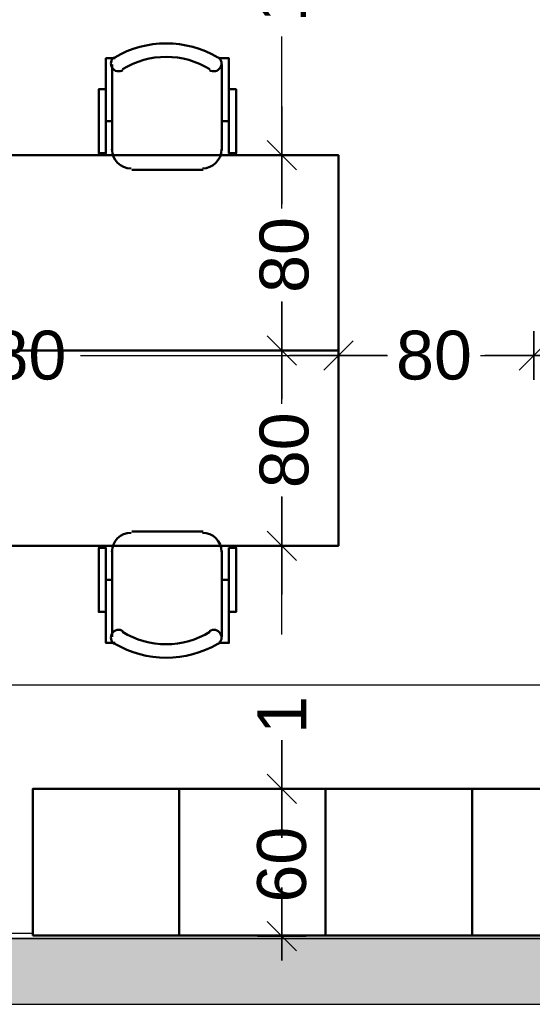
# Model space of a CAD drawing. Header units: metres. Extents: x -1 to 437, y -6 to 28.
# Tile 15 of 28: x 411.04 to 413.14, y 12.84 to 16.88. Entities that reach past the tile are written whole.
import ezdxf

# ---------------------------------------------------------------- set-up
doc = ezdxf.new("R2010")
doc.units = ezdxf.units.M
doc.header["$PDMODE"] = 65
doc.linetypes.add('CONTINUA', pattern=[0])
for name, color, linetype, lineweight in [('3D P5 MURS', 7, 'CONTINUA', 25), ('P5 COTES', 7, 'CONTINUA', 25), ('P5 LOCAL', 7, 'CONTINUA', 25), ('P5 MOBLES', 7, 'CONTINUA', 25), ('P5 SUP.LLIURE', 7, 'CONTINUA', 25)]:
    doc.layers.add(name, color=color, linetype=linetype, lineweight=lineweight)
doc.styles.add('ARIAL', font='arial.ttf')
doc.dimstyles.new('DIMSTYLE_14', dxfattribs={"dimtxt": 0.2, "dimasz": 0.2, "dimexe": 0, "dimexo": 1e-06, "dimgap": 0.1, "dimtad": 0, "dimdec": 0, "dimlfac": 100, "dimrnd": 0.5, "dimzin": 4, "dimdsep": 46, "dimtxsty": 'ARIAL', "dimblk1": 'ALL_ML_STRICH', "dimblk2": 'ALL_ML_STRICH', "dimsah": 1, "dimcen": 0, "dimse1": 1, "dimse2": 1, "dimclrd": 2, "dimclre": 2, "dimclrt": 2, "dimadec": 0, "dimazin": 0, "dimtfac": 1, "dimtdec": 0, "dimtix": 1, "dimtmove": 2, "dimatfit": 3, "dimfxl": 0, "dimtzin": 0, "dimlwd": 0, "dimlwe": 35, "dimarcsym": 0})
doc.dimstyles.new('DIMSTYLE_15', dxfattribs={"dimtxt": 0.2, "dimasz": 0.2, "dimexe": 0, "dimexo": 1e-06, "dimgap": 0.1, "dimtad": 0, "dimlfac": 100, "dimrnd": 0.5, "dimzin": 4, "dimdsep": 46, "dimtxsty": 'ARIAL', "dimblk1": 'ALL_ML_STRICH', "dimblk2": 'ALL_ML_STRICH', "dimsah": 1, "dimcen": 0, "dimse1": 1, "dimse2": 1, "dimclrd": 2, "dimclre": 2, "dimclrt": 2, "dimadec": 0, "dimazin": 0, "dimtfac": 1, "dimtdec": 0, "dimtix": 1, "dimtmove": 2, "dimatfit": 3, "dimfxl": 0, "dimtzin": 0, "dimlwd": 0, "dimlwe": 35, "dimarcsym": 0})
doc.dimstyles.new('DIMSTYLE_16', dxfattribs={"dimtxt": 0.2, "dimasz": 0.2, "dimexe": 0, "dimexo": 1e-06, "dimgap": 0.1, "dimtad": 0, "dimrnd": 0.005, "dimzin": 4, "dimdsep": 46, "dimtxsty": 'ARIAL', "dimblk1": 'ALL_ML_STRICH', "dimblk2": 'ALL_ML_STRICH', "dimsah": 1, "dimcen": 0, "dimse1": 1, "dimse2": 1, "dimclrd": 2, "dimclre": 2, "dimclrt": 2, "dimadec": 0, "dimazin": 0, "dimtfac": 1, "dimtdec": 0, "dimtix": 1, "dimtmove": 2, "dimatfit": 3, "dimfxl": 0, "dimtzin": 0, "dimlwd": 0, "dimlwe": 35, "dimarcsym": 0})
doc.dimstyles.new('DIMSTYLE_6', dxfattribs={"dimtxt": 0.2, "dimasz": 0.2, "dimexe": 0, "dimexo": 1e-06, "dimgap": 0.1, "dimtad": 0, "dimrnd": 0.01, "dimzin": 4, "dimdsep": 46, "dimtxsty": 'ARIAL', "dimblk1": 'ALL_ML_STRICH', "dimblk2": 'ALL_ML_STRICH', "dimsah": 1, "dimcen": 0, "dimse1": 1, "dimse2": 1, "dimclrd": 2, "dimclre": 2, "dimclrt": 2, "dimadec": 0, "dimazin": 0, "dimtfac": 1, "dimtdec": 0, "dimtix": 1, "dimtmove": 2, "dimatfit": 3, "dimfxl": 0, "dimtzin": 0, "dimlwd": 0, "dimlwe": 35, "dimarcsym": 0})
doc.dimstyles.new('DIMSTYLE_9', dxfattribs={"dimtxt": 0.2, "dimasz": 0.2, "dimexe": 0, "dimexo": 1e-06, "dimgap": 0.1, "dimtad": 0, "dimdec": 0, "dimlfac": 100, "dimrnd": 1, "dimzin": 4, "dimdsep": 46, "dimtxsty": 'ARIAL', "dimblk1": 'ALL_ML_STRICH', "dimblk2": 'ALL_ML_STRICH', "dimsah": 1, "dimcen": 0, "dimse1": 1, "dimse2": 1, "dimclrd": 2, "dimclre": 2, "dimclrt": 2, "dimadec": 0, "dimazin": 0, "dimtfac": 1, "dimtdec": 0, "dimtix": 1, "dimtmove": 2, "dimatfit": 3, "dimfxl": 0, "dimtzin": 0, "dimlwd": 0, "dimlwe": 35, "dimarcsym": 0})

# ---------------------------------------------------------------- blocks, each defined once
blk = doc.blocks.new('OBJETO_COMPLEJO_23')
at = {"layer": 'P5 MOBLES', "color": 202, "linetype": 'CONTINUA', "lineweight": 50, "transparency": 33554687}
for p, q in [((411.4146, 16.3406), (411.4146, 16.6919)), ((411.8634, 16.6919), (411.8634, 16.3406)), ((411.3892, 16.4591), (411.4146, 16.4591)), ((411.893, 16.4591), (411.8634, 16.4591)), ((411.7872, 16.2601), (411.4951, 16.2601))]:
    blk.add_line(p, q, dxfattribs=at)
for points in [[(411.3892, 16.5903), (411.3596, 16.5903), (411.3596, 16.3279), (411.3892, 16.3279), (411.3892, 16.7173), (411.4273, 16.7173)], [(411.4238, 16.7217), (411.4189, 16.7176), (411.415, 16.7128), (411.4121, 16.7074), (411.4104, 16.7016), (411.4098, 16.6956), (411.4103, 16.6895), (411.412, 16.6836), (411.415, 16.6779), (411.419, 16.673), (411.4237, 16.669), (411.4291, 16.6661), (411.4349, 16.6643), (411.4409, 16.6636), (411.447, 16.664), (411.4529, 16.6657), (411.4586, 16.6686)], [(411.8138, 16.6686), (411.8195, 16.6657), (411.8255, 16.664), (411.8316, 16.6636), (411.8376, 16.6643), (411.8434, 16.6661), (411.8487, 16.669), (411.8535, 16.673), (411.8575, 16.6779), (411.8605, 16.6836), (411.8622, 16.6895), (411.8627, 16.6956), (411.8621, 16.7016), (411.8603, 16.7074), (411.8575, 16.7128), (411.8536, 16.7176), (411.8486, 16.7217)], [(411.893, 16.5903), (411.9226, 16.5903), (411.9226, 16.3279), (411.893, 16.3279), (411.893, 16.7173), (411.8507, 16.7173)], [(411.414, 16.344), (411.4156, 16.3282), (411.4201, 16.3135), (411.4274, 16.3002), (411.4369, 16.2886), (411.4485, 16.279), (411.4618, 16.2718), (411.4765, 16.2672), (411.4923, 16.2657)], [(411.7844, 16.2657), (411.8002, 16.2672), (411.8149, 16.2718), (411.8282, 16.279), (411.8398, 16.2886), (411.8493, 16.3002), (411.8566, 16.3135), (411.8611, 16.3282), (411.8627, 16.344)]]:
    blk.add_lwpolyline(points, dxfattribs=at)
blk.add_lwpolyline([(412.3417, 15.5193), (410.9405, 15.5193), (410.9405, 16.3194), (412.3417, 16.3194), (412.3417, 15.5193)], close=True, dxfattribs=at)
for centre, radius, start, end in [((411.6363, 16.3612), 0.4167, 59.5738, 120.4458), ((411.6363, 16.3823), 0.3405, 58.2581, 121.7649)]:
    blk.add_arc(centre, radius, start, end, dxfattribs=at)
blk = doc.blocks.new('OBJETO_COMPLEJO_24')
at = {"layer": 'P5 MOBLES', "color": 202, "linetype": 'CONTINUA', "lineweight": 50, "transparency": 33554687}
for p, q in [((411.7872, 14.7785), (411.4951, 14.7785)), ((411.4146, 14.6981), (411.4146, 14.3467)), ((411.8634, 14.3467), (411.8634, 14.6981)), ((411.3892, 14.5796), (411.4146, 14.5796)), ((411.893, 14.5796), (411.8634, 14.5796))]:
    blk.add_line(p, q, dxfattribs=at)
blk.add_lwpolyline([(412.3417, 15.5193), (410.9405, 15.5193), (410.9405, 14.7192), (412.3417, 14.7192), (412.3417, 15.5193)], close=True, dxfattribs=at)
for points in [[(411.414, 14.6947), (411.4156, 14.7105), (411.4201, 14.7252), (411.4274, 14.7385), (411.4369, 14.75), (411.4485, 14.7596), (411.4618, 14.7668), (411.4765, 14.7714), (411.4923, 14.773)], [(411.7844, 14.773), (411.8002, 14.7714), (411.8149, 14.7668), (411.8282, 14.7596), (411.8398, 14.75), (411.8493, 14.7385), (411.8566, 14.7252), (411.8611, 14.7105), (411.8627, 14.6947)], [(411.3892, 14.4483), (411.3596, 14.4483), (411.3596, 14.7108), (411.3892, 14.7108), (411.3892, 14.3213), (411.4273, 14.3213)], [(411.893, 14.4483), (411.9226, 14.4483), (411.9226, 14.7108), (411.893, 14.7108), (411.893, 14.3213), (411.8507, 14.3213)], [(411.4238, 14.3169), (411.4189, 14.321), (411.415, 14.3258), (411.4121, 14.3312), (411.4104, 14.337), (411.4098, 14.343), (411.4103, 14.3491), (411.412, 14.355), (411.415, 14.3607), (411.419, 14.3657), (411.4237, 14.3696), (411.4291, 14.3725), (411.4349, 14.3744), (411.4409, 14.3751), (411.447, 14.3746), (411.4529, 14.3729), (411.4586, 14.37)], [(411.8138, 14.37), (411.8195, 14.3729), (411.8255, 14.3746), (411.8316, 14.3751), (411.8376, 14.3744), (411.8434, 14.3725), (411.8487, 14.3696), (411.8535, 14.3657), (411.8575, 14.3607), (411.8605, 14.355), (411.8622, 14.3491), (411.8627, 14.343), (411.8621, 14.337), (411.8603, 14.3312), (411.8575, 14.3258), (411.8536, 14.321), (411.8486, 14.3169)]]:
    blk.add_lwpolyline(points, dxfattribs=at)
for centre, radius, start, end in [((411.6363, 14.6563), 0.3405, 238.2351, 301.7419), ((411.6363, 14.6774), 0.4167, 239.5542, 300.4262)]:
    blk.add_arc(centre, radius, start, end, dxfattribs=at)
blk = doc.blocks.new('ALL_ML_STRICH')
at = {"color": 0, "linetype": 'ByBlock', "lineweight": -2}
for p, q in [((0, -0.5), (0, 0.5)), ((-0.3, -0.3), (0.3, 0.3)), ((-1, 0), (0.5, 0))]:
    blk.add_line(p, q, dxfattribs=at)
blk = doc.blocks.new('*D88')
at = {"layer": 'DEFPOINTS', "color": 2, "linetype": 'CONTINUA', "lineweight": 35, "transparency": 33554687}
for p in [(404.437, 14.4941), (404.437, 14.1493), (423.7153, 13.1195)]:
    blk.add_point(p, dxfattribs=at)
at = {"layer": 'P5 COTES', "color": 2, "linetype": 'CONTINUA', "lineweight": -2, "transparency": 33554687}
for p, q in [((404.437, 14.1493), (413.6827, 14.1493)), ((414.4827, 14.1493), (423.7153, 14.1493))]:
    blk.add_line(p, q, dxfattribs=at)
at = {"layer": 'P5 COTES', "color": 2, "linetype": 'CONTINUA', "lineweight": 35, "transparency": 33554687, "xscale": 0.2, "yscale": 0.2, "zscale": 0.2, "rotation": 180}
blk.add_blockref('ALL_ML_STRICH', (404.437, 14.1493), dxfattribs=at)
at = {"layer": 'P5 COTES', "color": 2, "linetype": 'CONTINUA', "lineweight": 35, "transparency": 33554687, "xscale": 0.2, "yscale": 0.2, "zscale": 0.2}
blk.add_blockref('ALL_ML_STRICH', (423.7153, 14.1493), dxfattribs=at)
at = {"layer": 'P5 COTES', "color": 2, "linetype": 'CONTINUA', "lineweight": 35, "transparency": 33554687, "insert": (414.0827, 14.1493), "char_height": 0.2, "width": 1, "attachment_point": 5, "style": 'ARIAL'}
blk.add_mtext('\\A1;{\\A1;{19.28\\H0.132000;\\S^ ;}}', dxfattribs=at)
blk = doc.blocks.new('*D96')
at = {"layer": 'DEFPOINTS', "color": 2, "linetype": 'CONTINUA', "lineweight": 35, "transparency": 33554687}
for p in [(409.5393, 15.9196), (412.3417, 15.6866), (409.5393, 15.4993)]:
    blk.add_point(p, dxfattribs=at)
at = {"layer": 'P5 COTES', "color": 2, "linetype": 'CONTINUA', "lineweight": -2, "transparency": 33554687}
for p, q in [((409.5393, 15.4993), (410.6253, 15.4993)), ((411.2853, 15.4993), (412.3417, 15.4993))]:
    blk.add_line(p, q, dxfattribs=at)
at = {"layer": 'P5 COTES', "color": 2, "linetype": 'CONTINUA', "lineweight": 35, "transparency": 33554687, "xscale": 0.2, "yscale": 0.2, "zscale": 0.2, "rotation": 180}
blk.add_blockref('ALL_ML_STRICH', (409.5393, 15.4993), dxfattribs=at)
at = {"layer": 'P5 COTES', "color": 2, "linetype": 'CONTINUA', "lineweight": 35, "transparency": 33554687, "xscale": 0.2, "yscale": 0.2, "zscale": 0.2}
blk.add_blockref('ALL_ML_STRICH', (412.3417, 15.4993), dxfattribs=at)
at = {"layer": 'P5 COTES', "color": 2, "linetype": 'CONTINUA', "lineweight": 35, "transparency": 33554687, "insert": (410.9553, 15.4993), "char_height": 0.2, "width": 0.8, "attachment_point": 5, "style": 'ARIAL'}
blk.add_mtext('\\A1;{\\A1;{2.80\\H0.132000;\\S^ ;}}', dxfattribs=at)
blk = doc.blocks.new('*D97')
at = {"layer": 'DEFPOINTS', "color": 2, "linetype": 'CONTINUA', "lineweight": 35, "transparency": 33554687}
for p in [(413.1417, 15.9812), (412.3417, 15.6866), (412.3417, 15.4993)]:
    blk.add_point(p, dxfattribs=at)
at = {"layer": 'P5 COTES', "color": 2, "linetype": 'CONTINUA', "lineweight": -2, "transparency": 33554687}
for p, q in [((412.3417, 15.4993), (412.543, 15.4993)), ((412.923, 15.4993), (413.1417, 15.4993))]:
    blk.add_line(p, q, dxfattribs=at)
at = {"layer": 'P5 COTES', "color": 2, "linetype": 'CONTINUA', "lineweight": 35, "transparency": 33554687, "xscale": 0.2, "yscale": 0.2, "zscale": 0.2, "rotation": 180}
blk.add_blockref('ALL_ML_STRICH', (412.3417, 15.4993), dxfattribs=at)
at = {"layer": 'P5 COTES', "color": 2, "linetype": 'CONTINUA', "lineweight": 35, "transparency": 33554687, "xscale": 0.2, "yscale": 0.2, "zscale": 0.2}
blk.add_blockref('ALL_ML_STRICH', (413.1417, 15.4993), dxfattribs=at)
at = {"layer": 'P5 COTES', "color": 2, "linetype": 'CONTINUA', "lineweight": 35, "transparency": 33554687, "insert": (412.733, 15.4993), "char_height": 0.2, "width": 0.4, "attachment_point": 5, "style": 'ARIAL'}
blk.add_mtext('\\A1;{80}', dxfattribs=at)
blk = doc.blocks.new('*D98')
at = {"layer": 'DEFPOINTS', "color": 2, "linetype": 'CONTINUA', "lineweight": 35, "transparency": 33554687}
for p in [(413.1417, 15.9812), (415.9441, 15.9196), (413.1417, 15.4993)]:
    blk.add_point(p, dxfattribs=at)
at = {"layer": 'P5 COTES', "color": 2, "linetype": 'CONTINUA', "lineweight": -2, "transparency": 33554687}
for p, q in [((413.1417, 15.4993), (414.2277, 15.4993)), ((414.8877, 15.4993), (415.9441, 15.4993))]:
    blk.add_line(p, q, dxfattribs=at)
at = {"layer": 'P5 COTES', "color": 2, "linetype": 'CONTINUA', "lineweight": 35, "transparency": 33554687, "xscale": 0.2, "yscale": 0.2, "zscale": 0.2, "rotation": 180}
blk.add_blockref('ALL_ML_STRICH', (413.1417, 15.4993), dxfattribs=at)
at = {"layer": 'P5 COTES', "color": 2, "linetype": 'CONTINUA', "lineweight": 35, "transparency": 33554687, "xscale": 0.2, "yscale": 0.2, "zscale": 0.2}
blk.add_blockref('ALL_ML_STRICH', (415.9441, 15.4993), dxfattribs=at)
at = {"layer": 'P5 COTES', "color": 2, "linetype": 'CONTINUA', "lineweight": 35, "transparency": 33554687, "insert": (414.5577, 15.4993), "char_height": 0.2, "width": 0.8, "attachment_point": 5, "style": 'ARIAL'}
blk.add_mtext('\\A1;{\\A1;{2.80\\H0.132000;\\S^ ;}}', dxfattribs=at)
blk = doc.blocks.new('*D119')
at = {"layer": 'DEFPOINTS', "color": 2, "linetype": 'CONTINUA', "lineweight": 35, "transparency": 33554687}
for p in [(411.864, 13.7231), (412.11, 13.1195), (413.119, 13.1195)]:
    blk.add_point(p, dxfattribs=at)
at = {"layer": 'P5 COTES', "color": 2, "linetype": 'CONTINUA', "lineweight": -2, "transparency": 33554687}
for p, q in [((412.11, 13.6026), (412.11, 13.7231)), ((412.11, 13.1195), (412.11, 13.2226))]:
    blk.add_line(p, q, dxfattribs=at)
at = {"layer": 'P5 COTES', "color": 2, "linetype": 'CONTINUA', "lineweight": 35, "transparency": 33554687, "xscale": 0.2, "yscale": 0.2, "zscale": 0.2}
for p, rotation in [((412.11, 13.7231), 90), ((412.11, 13.1195), 270)]:
    blk.add_blockref('ALL_ML_STRICH', p, dxfattribs=dict(at, rotation=rotation))
at = {"layer": 'P5 COTES', "color": 2, "linetype": 'CONTINUA', "lineweight": 35, "transparency": 33554687, "insert": (412.11, 13.4126), "char_height": 0.2, "width": 0.4, "attachment_point": 5, "rotation": 90, "style": 'ARIAL'}
blk.add_mtext('\\A1;{60}', dxfattribs=at)
blk = doc.blocks.new('*D120')
at = {"layer": 'DEFPOINTS', "color": 2, "linetype": 'CONTINUA', "lineweight": 35, "transparency": 33554687}
for p in [(413.119, 14.7195), (411.864, 13.7231), (412.11, 13.7231)]:
    blk.add_point(p, dxfattribs=at)
at = {"layer": 'P5 COTES', "color": 2, "linetype": 'CONTINUA', "lineweight": -2, "transparency": 33554687}
for p, q in [((412.11, 14.3561), (412.11, 14.7195)), ((412.11, 13.7231), (412.11, 13.6961))]:
    blk.add_line(p, q, dxfattribs=at)
at = {"layer": 'P5 COTES', "color": 2, "linetype": 'CONTINUA', "lineweight": 35, "transparency": 33554687, "xscale": 0.2, "yscale": 0.2, "zscale": 0.2}
for p, rotation in [((412.11, 14.7195), 90), ((412.11, 13.7231), 270)]:
    blk.add_blockref('ALL_ML_STRICH', p, dxfattribs=dict(at, rotation=rotation))
at = {"layer": 'P5 COTES', "color": 2, "linetype": 'CONTINUA', "lineweight": 35, "transparency": 33554687, "insert": (412.11, 14.0261), "char_height": 0.2, "width": 0.8, "attachment_point": 5, "rotation": 90, "style": 'ARIAL'}
blk.add_mtext('\\A1;{\\A1;{1\\H0.132000;\\S^ ;}}', dxfattribs=at)
blk = doc.blocks.new('*D121')
at = {"layer": 'DEFPOINTS', "color": 2, "linetype": 'CONTINUA', "lineweight": 35, "transparency": 33554687}
for p in [(413.0005, 15.5195), (412.11, 14.7195), (413.119, 14.7195)]:
    blk.add_point(p, dxfattribs=at)
at = {"layer": 'P5 COTES', "color": 2, "linetype": 'CONTINUA', "lineweight": -2, "transparency": 33554687}
for p, q in [((412.11, 15.3008), (412.11, 15.5195)), ((412.11, 14.7195), (412.11, 14.9208))]:
    blk.add_line(p, q, dxfattribs=at)
at = {"layer": 'P5 COTES', "color": 2, "linetype": 'CONTINUA', "lineweight": 35, "transparency": 33554687, "xscale": 0.2, "yscale": 0.2, "zscale": 0.2}
for p, rotation in [((412.11, 15.5195), 90), ((412.11, 14.7195), 270)]:
    blk.add_blockref('ALL_ML_STRICH', p, dxfattribs=dict(at, rotation=rotation))
at = {"layer": 'P5 COTES', "color": 2, "linetype": 'CONTINUA', "lineweight": 35, "transparency": 33554687, "insert": (412.12, 15.1108), "char_height": 0.2, "width": 0.4, "attachment_point": 5, "rotation": 90, "style": 'ARIAL'}
blk.add_mtext('\\A1;{80}', dxfattribs=at)
blk = doc.blocks.new('*D122')
at = {"layer": 'DEFPOINTS', "color": 2, "linetype": 'CONTINUA', "lineweight": 35, "transparency": 33554687}
for p in [(413.13, 16.3196), (412.11, 15.5195), (413.0005, 15.5195)]:
    blk.add_point(p, dxfattribs=at)
at = {"layer": 'P5 COTES', "color": 2, "linetype": 'CONTINUA', "lineweight": -2, "transparency": 33554687}
for p, q in [((412.11, 16.1009), (412.11, 16.3196)), ((412.11, 15.5195), (412.11, 15.7209))]:
    blk.add_line(p, q, dxfattribs=at)
at = {"layer": 'P5 COTES', "color": 2, "linetype": 'CONTINUA', "lineweight": 35, "transparency": 33554687, "xscale": 0.2, "yscale": 0.2, "zscale": 0.2}
for p, rotation in [((412.11, 16.3196), 90), ((412.11, 15.5195), 270)]:
    blk.add_blockref('ALL_ML_STRICH', p, dxfattribs=dict(at, rotation=rotation))
at = {"layer": 'P5 COTES', "color": 2, "linetype": 'CONTINUA', "lineweight": 35, "transparency": 33554687, "insert": (412.12, 15.9109), "char_height": 0.2, "width": 0.4, "attachment_point": 5, "rotation": 90, "style": 'ARIAL'}
blk.add_mtext('\\A1;{80}', dxfattribs=at)
blk = doc.blocks.new('*D123')
at = {"layer": 'DEFPOINTS', "color": 2, "linetype": 'CONTINUA', "lineweight": 35, "transparency": 33554687}
for p in [(413.283, 17.9241), (412.11, 16.3196), (413.13, 16.3196)]:
    blk.add_point(p, dxfattribs=at)
at = {"layer": 'P5 COTES', "color": 2, "linetype": 'CONTINUA', "lineweight": -2, "transparency": 33554687}
for p, q in [((412.11, 17.4666), (412.11, 17.9241)), ((412.11, 16.3196), (412.11, 16.8066))]:
    blk.add_line(p, q, dxfattribs=at)
at = {"layer": 'P5 COTES', "color": 2, "linetype": 'CONTINUA', "lineweight": 35, "transparency": 33554687, "xscale": 0.2, "yscale": 0.2, "zscale": 0.2}
for p, rotation in [((412.11, 17.9241), 90), ((412.11, 16.3196), 270)]:
    blk.add_blockref('ALL_ML_STRICH', p, dxfattribs=dict(at, rotation=rotation))
at = {"layer": 'P5 COTES', "color": 2, "linetype": 'CONTINUA', "lineweight": 35, "transparency": 33554687, "insert": (412.11, 17.1366), "char_height": 0.2, "width": 0.8, "attachment_point": 5, "rotation": 90, "style": 'ARIAL'}
blk.add_mtext('\\A1;{\\A1;{1.60\\H0.132000;\\S^ ;}}', dxfattribs=at)

msp = doc.modelspace()

# ---------------------------------------------------------------- hatches: boundary and pattern name
at = {"layer": '3D P5 MURS', "linetype": 'CONTINUA', "lineweight": 18, "true_color": 0xa0a0a0, "transparency": 33554687}
msp.add_hatch(color=253, dxfattribs=at).paths.add_polyline_path([(398.24173, 12.84061), (423.65829, 12.84061), (423.71419, 13.11061), (398.29522, 13.11061)])

# ---------------------------------------------------------------- linework, layer by layer
at = {"layer": '3D P5 MURS', "color": 7, "linetype": 'CONTINUA', "lineweight": 25, "transparency": 33554687}
for p, q in [((423.71419, 13.11061), (398.29522, 13.11061)), ((398.24173, 12.84061), (423.65829, 12.84061))]:
    msp.add_line(p, q, dxfattribs=at)
at = {"layer": 'P5 LOCAL', "color": 7, "linetype": 'CONTINUA', "lineweight": 25, "transparency": 33554687}
msp.add_line((407.36161, 13.11061), (423.71344, 13.11061), dxfattribs=at)
at = {"layer": 'P5 MOBLES', "color": 202, "linetype": 'CONTINUA', "lineweight": 50, "transparency": 33554687}
for points in [[(411.08927, 13.12308), (411.08927, 13.72308), (411.68927, 13.72308), (411.68927, 13.12308), (411.08927, 13.12308)], [(411.68927, 13.12308), (411.68927, 13.72308), (412.28927, 13.72308), (412.28927, 13.12308), (411.68927, 13.12308)], [(412.28927, 13.12308), (412.28927, 13.72308), (412.88927, 13.72308), (412.88927, 13.12308), (412.28927, 13.12308)], [(412.88927, 13.12308), (412.88927, 13.72308), (413.48927, 13.72308), (413.48927, 13.12308), (412.88927, 13.12308)]]:
    msp.add_lwpolyline(points, close=True, dxfattribs=at)
at = {"layer": 'P5 SUP.LLIURE', "color": 7, "linetype": 'CONTINUA', "lineweight": 25, "transparency": 33554687}
for p, q in [((411.44948, 16.73383), (411.47461, 16.74541)), ((411.47461, 16.74541), (411.50044, 16.7553)), ((411.50044, 16.7553), (411.52688, 16.76344)), ((411.52688, 16.76344), (411.5538, 16.76982)), ((411.5538, 16.76982), (411.58108, 16.77439)), ((411.58108, 16.77439), (411.6086, 16.77715)), ((411.6086, 16.77715), (411.63625, 16.77807)), ((411.63625, 16.77807), (411.6639, 16.77716)), ((411.6639, 16.77716), (411.69142, 16.77441)), ((411.69142, 16.77441), (411.71871, 16.76985)), ((411.71871, 16.76985), (411.74563, 16.76348)), ((411.74563, 16.76348), (411.77206, 16.75534)), ((411.77206, 16.75534), (411.7979, 16.74547)), ((411.7979, 16.74547), (411.82303, 16.7339)), ((411.38924, 16.59052), (411.38924, 16.71752)), ((411.38924, 16.71752), (411.4185, 16.71752)), ((411.41661, 16.71595), (411.44948, 16.73383)), ((411.4185, 16.71752), (411.41661, 16.71595)), ((411.82303, 16.7339), (411.85551, 16.71625)), ((411.85551, 16.71625), (411.85397, 16.71752)), ((411.85397, 16.71752), (411.89299, 16.71752)), ((411.89299, 16.71752), (411.89299, 16.59052)), ((411.35961, 16.3196), (411.35961, 16.59052)), ((411.35961, 16.59052), (411.38924, 16.59052)), ((411.89299, 16.59052), (411.92262, 16.59052)), ((411.92262, 16.59052), (411.92262, 16.3196)), ((410.52144, 16.3196), (411.35961, 16.3196)), ((411.92262, 16.3196), (412.3417, 16.3196)), ((412.3417, 16.3196), (412.3417, 14.71946)), ((411.35961, 14.71946), (410.52144, 14.71946)), ((411.35961, 14.44854), (411.35961, 14.71946)), ((412.3417, 14.71946), (411.92262, 14.71946)), ((411.92262, 14.71946), (411.92262, 14.44854)), ((411.38924, 14.44854), (411.35961, 14.44854)), ((411.38924, 14.32154), (411.38924, 14.44854)), ((411.92262, 14.44854), (411.89299, 14.44854)), ((411.89299, 14.44854), (411.89299, 14.32154)), ((411.44948, 14.30522), (411.41661, 14.3231)), ((411.41661, 14.3231), (411.4185, 14.32154)), ((411.85551, 14.32281), (411.82303, 14.30516)), ((411.85397, 14.32154), (411.85551, 14.32281)), ((411.4185, 14.32154), (411.38924, 14.32154)), ((411.47461, 14.29365), (411.44948, 14.30522)), ((411.50044, 14.28376), (411.47461, 14.29365)), ((411.52688, 14.27562), (411.50044, 14.28376)), ((411.77206, 14.28372), (411.74563, 14.27558)), ((411.7979, 14.29359), (411.77206, 14.28372)), ((411.82303, 14.30516), (411.7979, 14.29359)), ((411.89299, 14.32154), (411.85397, 14.32154)), ((411.5538, 14.26924), (411.52688, 14.27562)), ((411.58108, 14.26466), (411.5538, 14.26924)), ((411.6086, 14.26191), (411.58108, 14.26466)), ((411.63625, 14.26099), (411.6086, 14.26191)), ((411.6639, 14.2619), (411.63625, 14.26099)), ((411.69142, 14.26464), (411.6639, 14.2619)), ((411.71871, 14.26921), (411.69142, 14.26464)), ((411.74563, 14.27558), (411.71871, 14.26921)), ((411.08927, 13.13146), (411.08927, 13.72308)), ((411.08927, 13.72308), (415.88927, 13.72308)), ((410.54005, 13.13271), (411.08927, 13.13146))]:
    msp.add_line(p, q, dxfattribs=at)

# ---------------------------------------------------------------- block references
at = {"layer": 'P5 MOBLES', "color": 202, "linetype": 'CONTINUA', "lineweight": 50, "transparency": 33554687}
for name in ['OBJETO_COMPLEJO_23', 'OBJETO_COMPLEJO_24']:
    msp.add_blockref(name, (0, 0), dxfattribs=at)

# ---------------------------------------------------------------- dimensions: what is measured, and where the dimension line sits
at = {"layer": 'P5 COTES', "color": 2, "linetype": 'CONTINUA', "lineweight": 35, "transparency": 33554687}
for base, p1, p2, dimstyle, picture, middle in [((412.10999, 17.9241), (413.12999, 16.3196), (413.28296, 17.9241), 'DIMSTYLE_16', '*D123', (412.10999, 17.13664)), ((412.10999, 16.3196), (413.0005, 15.51953), (413.12999, 16.3196), 'DIMSTYLE_14', '*D122', (412.11999, 15.91086)), ((412.10999, 15.51953), (413.11899, 14.71946), (413.0005, 15.51953), 'DIMSTYLE_14', '*D121', (412.11999, 15.11079)), ((412.10999, 14.71946), (411.86404, 13.72308), (413.11899, 14.71946), 'DIMSTYLE_15', '*D120', (412.10999, 14.02606)), ((412.10999, 13.72308), (413.11899, 13.11946), (411.86404, 13.72308), 'DIMSTYLE_14', '*D119', (412.10999, 13.41256))]:
    dim = msp.add_linear_dim(base=base, p1=p1, p2=p2, angle=90, dimstyle=dimstyle, override={"dimpost": '<>', "dimclrd": 2, "dimclre": 2, "dimclrt": 2, "dimlwd": 0, "dimlwe": 35}, dxfattribs=at)
    dim.commit()
    dim.dimension.update_dxf_attribs({"geometry": picture, "text_midpoint": middle, "dimtype": 160})
for base, p1, p2, dimstyle, picture, middle in [((413.1417, 15.49935), (412.3417, 15.68655), (413.1417, 15.9812), 'DIMSTYLE_9', '*D97', (412.733, 15.49935)), ((415.94406, 15.49935), (413.1417, 15.9812), (415.94406, 15.91956), 'DIMSTYLE_6', '*D98', (414.55767, 15.49935)), ((412.3417, 15.49935), (409.53934, 15.91956), (412.3417, 15.68655), 'DIMSTYLE_6', '*D96', (410.95531, 15.49935)), ((423.71527, 14.14935), (404.43698, 14.49414), (423.71527, 13.11946), 'DIMSTYLE_6', '*D88', (414.08268, 14.14935))]:
    dim = msp.add_linear_dim(base=base, p1=p1, p2=p2, dimstyle=dimstyle, override={"dimpost": '<>', "dimclrd": 2, "dimclre": 2, "dimclrt": 2, "dimlwd": 0, "dimlwe": 35}, dxfattribs=at)
    dim.commit()
    dim.dimension.update_dxf_attribs({"geometry": picture, "text_midpoint": middle, "dimtype": 160})

doc.saveas('drawing.dxf')
